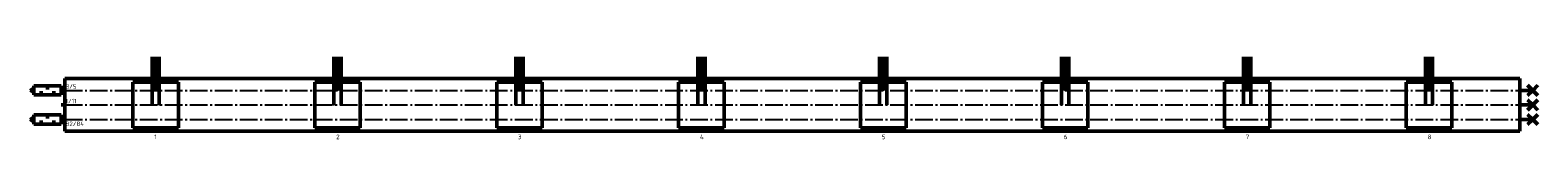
# Model space of a CAD drawing. Header units: millimetres. Extents: x -17 to 812, y -19 to 26.
import ezdxf

# ---------------------------------------------------------------- set-up
doc = ezdxf.new("R2010")
doc.units = ezdxf.units.MM
doc.linetypes.add('AM_DIN_G_W050', pattern=[13.75, 9.75, -1.5, 1, -1.5])
for name, color, linetype, lineweight in [('AM_0', 7, 'Continuous', 50), ('AM_4', 3, 'Continuous', 25), ('AM_7', 4, 'AM_DIN_G_W050', 25)]:
    doc.layers.add(name, color=color, linetype=linetype, lineweight=lineweight)
doc.styles.get("Standard").update_dxf_attribs({"font": 'ISOCP.SHX'})

# ---------------------------------------------------------------- blocks, each defined once
blk = doc.blocks.new('h8180')
at = {"linetype": 'Continuous'}
for p, q in [((-17, 1.25), (-19, 0)), ((-19, 0), (-17, -1.25)), ((-17, 2.5), (-17, -2.5)), ((-2, 2.5), (-17, 2.5)), ((-9.5, 2.5), (-9.5, 0.5)), ((-2, -2.5), (-2, 2.5)), ((-2, 0), (0, 0)), ((-17, -2.5), (-2, -2.5)), ((-13, -2.5), (-13, -0.5)), ((-6, -2.5), (-6, -0.5))]:
    blk.add_line(p, q, dxfattribs=at)
blk = doc.blocks.new('h3100')
at = {"const_width": 0.5}
blk.add_lwpolyline([(-0.25, 0, 1), (0.25, 0, 1)], format="xyb", close=True, dxfattribs=at)
blk = doc.blocks.new('h8100')
for points in [[(7, 0), (0, 0)], [(7, 0), (4.171573, 2.828427)], [(7, 0), (4.171573, -2.828427)], [(7, 0), (9.828427, 2.828427)], [(7, 0), (9.828427, -2.828427)]]:
    blk.add_lwpolyline(points)

msp = doc.modelspace()

# ---------------------------------------------------------------- linework, layer by layer
at = {"layer": 'AM_0'}
for p, q in [((50, 26.5), (50, 14.5)), ((52, 26.5), (52, 14.5)), ((54, 0), (54, 26.5)), ((150, 26.5), (150, 14.5)), ((152, 26.5), (152, 14.5)), ((154, 0), (154, 26.5)), ((250, 26.5), (250, 14.5)), ((252, 26.5), (252, 14.5)), ((254, 0), (254, 26.5)), ((350, 26.5), (350, 14.5)), ((352, 26.5), (352, 14.5)), ((354, 0), (354, 26.5)), ((450, 26.5), (450, 14.5)), ((452, 26.5), (452, 14.5)), ((454, 0), (454, 26.5)), ((550, 26.5), (550, 14.5)), ((552, 26.5), (552, 14.5)), ((554, 0), (554, 26.5)), ((650, 26.5), (650, 14.5)), ((652, 26.5), (652, 14.5)), ((654, 0), (654, 26.5)), ((750, 26.5), (750, 14.5)), ((752, 26.5), (752, 14.5)), ((754, 0), (754, 26.5)), ((2, 14.5), (802, 14.5)), ((2, 14.5), (2, -14.5)), ((39.5, 12.5), (64.5, 12.5)), ((39.5, 12.5), (39.5, -12.5)), ((50, 0), (50, 14.5)), ((52, 14.5), (52, 8)), ((64.5, 12.5), (64.5, -12.5)), ((139.5, 12.5), (164.5, 12.5)), ((139.5, 12.5), (139.5, -12.5)), ((150, 0), (150, 14.5)), ((152, 14.5), (152, 8)), ((164.5, 12.5), (164.5, -12.5)), ((239.5, 12.5), (264.5, 12.5)), ((239.5, 12.5), (239.5, -12.5)), ((250, 0), (250, 14.5)), ((252, 14.5), (252, 8)), ((264.5, 12.5), (264.5, -12.5)), ((339.5, 12.5), (364.5, 12.5)), ((339.5, 12.5), (339.5, -12.5)), ((350, 0), (350, 14.5)), ((352, 14.5), (352, 8)), ((364.5, 12.5), (364.5, -12.5)), ((439.5, 12.5), (464.5, 12.5)), ((439.5, 12.5), (439.5, -12.5)), ((450, 0), (450, 14.5)), ((452, 14.5), (452, 8)), ((464.5, 12.5), (464.5, -12.5)), ((539.5, 12.5), (564.5, 12.5)), ((539.5, 12.5), (539.5, -12.5)), ((550, 0), (550, 14.5)), ((552, 14.5), (552, 8)), ((564.5, 12.5), (564.5, -12.5)), ((639.5, 12.5), (664.5, 12.5)), ((639.5, 12.5), (639.5, -12.5)), ((650, 0), (650, 14.5)), ((652, 14.5), (652, 8)), ((664.5, 12.5), (664.5, -12.5)), ((739.5, 12.5), (764.5, 12.5)), ((739.5, 12.5), (739.5, -12.5)), ((750, 0), (750, 14.5)), ((752, 14.5), (752, 8)), ((764.5, 12.5), (764.5, -12.5)), ((802, 14.5), (802, -14.5)), ((2, 0), (0, 0)), ((2, -14.5), (802, -14.5)), ((64.5, -12.5), (39.5, -12.5)), ((164.5, -12.5), (139.5, -12.5)), ((264.5, -12.5), (239.5, -12.5)), ((364.5, -12.5), (339.5, -12.5)), ((464.5, -12.5), (439.5, -12.5)), ((564.5, -12.5), (539.5, -12.5)), ((664.5, -12.5), (639.5, -12.5)), ((764.5, -12.5), (739.5, -12.5))]:
    msp.add_line(p, q, dxfattribs=at)
at = {"layer": 'AM_7'}
for p, q in [((2, 8), (802, 8)), ((2, 0), (802, 0)), ((2, -8), (802, -8))]:
    msp.add_line(p, q, dxfattribs=at)

# ---------------------------------------------------------------- block references
at = {"layer": 'AM_0', "lineweight": 0}
for name, p in [('h8180', (2, 8)), ('h3100', (52, 8)), ('h3100', (152, 8)), ('h3100', (252, 8)), ('h3100', (352, 8)), ('h3100', (452, 8)), ('h3100', (552, 8)), ('h3100', (652, 8)), ('h3100', (752, 8)), ('h8100', (802, 8)), ('h3100', (50, 0)), ('h3100', (54, 0)), ('h3100', (150, 0)), ('h3100', (154, 0)), ('h3100', (250, 0)), ('h3100', (254, 0)), ('h3100', (350, 0)), ('h3100', (354, 0)), ('h3100', (450, 0)), ('h3100', (454, 0)), ('h3100', (550, 0)), ('h3100', (554, 0)), ('h3100', (650, 0)), ('h3100', (654, 0)), ('h3100', (750, 0)), ('h3100', (754, 0)), ('h8100', (802, 0)), ('h8180', (2, -8)), ('h8100', (802, -8))]:
    msp.add_blockref(name, p, dxfattribs=at)

# ---------------------------------------------------------------- texts
at = {"layer": 'AM_0'}
for s, p in [('1', (51.22, -18.83)), ('2', (151.22, -18.83)), ('3', (251.22, -18.83)), ('4', (351.22, -18.83)), ('5', (451.22, -18.83)), ('6', (551.22, -18.83)), ('7', (651.22, -18.83)), ('8', (751.22, -18.83))]:
    msp.add_text(s, height=2.5, dxfattribs=at).set_placement(p)
at = {"layer": 'AM_4', "char_height": 2.5, "width": 4.44, "attachment_point": 5}
for s, insert in [('3/5', (5.51, 10.12)), ('1/11', (5.52, 2.12)), ('82/84', (7.54, -10.37))]:
    msp.add_mtext(s, dxfattribs=dict(at, insert=insert))

doc.saveas('drawing.dxf')
